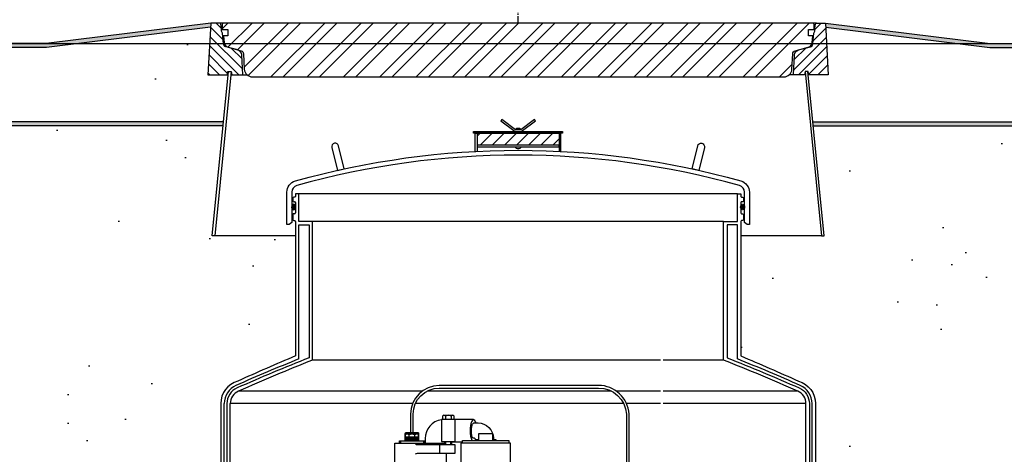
# Model space of a CAD drawing. Extents: x 1081 to 2220, y 0 to 2796.
# Tile 86 of 161: x 1739 to 1811, y 954 to 986. Entities that reach past the tile are written whole.
import ezdxf

# ---------------------------------------------------------------- set-up
doc = ezdxf.new("R2010")
doc.units = 0
doc.header["$MEASUREMENT"] = 0
doc.header["$PDSIZE"] = 1
doc.linetypes.add('CENTER1', pattern=[0.6625, 0.5, -0.075, 0.0125, -0.075])
doc.layers.get('DEFPOINTS').update_dxf_attribs({"linetype": 'CONTINUOUS'})
for name, color, linetype in [('CENTERLINE', 3, 'CENTER1'), ('CONCRETE-HATCH', 2, 'CONTINUOUS'), ('DIM', 3, 'CONTINUOUS'), ('FREEZE-LINES', 8, 'CONTINUOUS'), ('FRP-SUMP', 2, 'CONTINUOUS'), ('PEAGRAVEL-HATCH', 3, 'CONTINUOUS'), ('PROBE', 2, 'CONTINUOUS'), ('SUB-PUMP', 4, 'CONTINUOUS'), ('TANK-MANHOLE-40', 2, 'CONTINUOUS'), ('TANK-MANHOLE-COVER-40', 2, 'CONTINUOUS'), ('TANK-MANHOLE-COVER-HATCH-40', 252, 'CONTINUOUS'), ('TANK-MANHOLE-HATCH-40', 7, 'CONTINUOUS'), ('TANK-SLAB', 6, 'CONTINUOUS')]:
    doc.layers.add(name, color=color, linetype=linetype)
doc.styles.add('SIMPLEX', font='simplex')
doc.dimstyles.new('DIM64', dxfattribs={"dimscale": 64, "dimtxt": 0.09375, "dimasz": 0.09375, "dimexe": 0.0625, "dimexo": 0.0625, "dimgap": 0.046875, "dimtad": 1, "dimdec": 4, "dimzin": 3, "dimdsep": 46, "dimlunit": 4, "dimtxsty": 'SIMPLEX', "dimcen": 0, "dimclrd": 256, "dimclre": 256, "dimclrt": 256, "dimadec": 0, "dimazin": 0, "dimtfac": 1, "dimtdec": 4, "dimtmove": 0, "dimatfit": 3, "dimfxl": 1, "dimfrac": 2, "dimtolj": 1, "dimtzin": 0, "dimarcsym": 0})

# ---------------------------------------------------------------- blocks, each defined once
blk = doc.blocks.new('*D55')
at = {"layer": 'DEFPOINTS', "color": 0, "transparency": 16777216}
for p in [(1389.622, 978.296), (1911.122, 974.015), (1911.122, 700.523)]:
    blk.add_point(p, dxfattribs=at)
at = {"layer": 'DIM', "lineweight": -2, "transparency": 16777216}
for p, q in [((1389.622, 974.296), (1389.622, 696.523)), ((1911.122, 970.015), (1911.122, 696.523)), ((1395.622, 700.523), (1905.122, 700.523))]:
    blk.add_line(p, q, dxfattribs=at)
at = {"layer": 'DIM', "transparency": 16777216}
for points in [[(1395.622, 701.523), (1395.622, 699.523), (1389.622, 700.523)], [(1905.122, 701.523), (1905.122, 699.523), (1911.122, 700.523)]]:
    blk.add_solid(points, dxfattribs=at)
at = {"layer": 'DIM', "transparency": 16777216, "insert": (1650.372, 708.095), "char_height": 6, "attachment_point": 5, "style": 'SIMPLEX'}
blk.add_mtext('\\A1;43\'-5 1/2" (F.V. TANK SLAB)', dxfattribs=at)

msp = doc.modelspace()

# ---------------------------------------------------------------- hatches: boundary and pattern name
at = {"layer": 'CONCRETE-HATCH'}
h = msp.add_hatch(dxfattribs=at)
h.set_pattern_fill('AR-CONC', color=256, scale=2.67, style=0)
h.set_pattern_definition([(50, (1601.823, 981.226), (19.1508, -1.6755), [2.0025, -22.0275]), (355, (1601.823, 981.226), (-3.7047, 20.0835), [1.602, -17.622]), (100.451, (1603.419, 981.087), (15.4462, 18.408), [1.7019, -18.7205]), (46.184, (1601.823, 986.566), (28.4953, -4.4194), [3.0037, -33.0412]), (96.636, (1604.198, 986.198), (24.9555, 26.009), [2.553, -28.0807]), (351.184, (1601.823, 986.566), (24.9555, 26.009), [2.403, -26.433]), (21, (1604.493, 985.231), (15.9374, -10.75), [2.0025, -22.0275]), (326, (1604.493, 985.231), (6.4965, 19.3615), [1.602, -17.622]), (71.451, (1605.821, 984.335), (22.434, 8.6116), [1.7019, -18.7205]), (37.5, (1601.823, 981.226), (0.32467, 8.88827), [0, -17.4084, 0, -17.889, 0, -17.68875]), (7.5, (1601.823, 981.226), (7.02396, 10.5308), [0, -10.1994, 0, -17.0079, 0, -6.74175]), (327.5, (1595.869, 981.226), (14.25306, -0.6022), [0, -6.675, 0, -20.826, 0, -27.6345]), (317.5, (1593.199, 981.226), (15.5711, 2.6728), [0, -8.6775, 0, -13.8306, 0, -19.6245])])
h.paths.add_polyline_path([(1641.47273, 983.81492), (1641.47688, 983.88971, -1.63661866), (1641.75282, 984.02672, 0.6305394), (1641.97345, 984.07554), (1642.12737, 984.73926), (1650.17374, 983.73346), (1741.44124, 983.73346), (1753.40878, 985.22941), (1753.22566, 981.73519), (1754.69967, 981.73519), (1754.35899, 978.29596), (1641.47273, 978.29596)])
at = {"layer": 'FRP-SUMP'}
h = msp.add_hatch(dxfattribs=at)
h.set_pattern_fill('ANSI31', scale=5, style=0)
h.set_pattern_definition([(45, (1520.8928, 935.6411), (-0.4419417, 0.4419417), [])])
h.paths.add_polyline_path([(1772.86468, 977.47111), (1778.86468, 977.47111), (1778.86468, 976.59611), (1772.86468, 976.59611)])
h = msp.add_hatch(color=256, dxfattribs=at)
edge = h.paths.add_edge_path()
edge.add_ellipse((1759.47834, 972.07723), major_axis=(0, 0.2), ratio=0.72085956, start_angle=-71.0318319, end_angle=77.3217889, ccw=False)
edge.add_line((1759.61468, 972.14223), (1759.61468, 972.01222))
edge.add_ellipse((1759.47834, 972.07723), major_axis=(0, 0.2), ratio=0.72085956, start_angle=102.6782111, end_angle=251.0318319, ccw=False)
edge.add_line((1759.33768, 972.03333), (1759.33768, 972.12112))
h = msp.add_hatch(color=256, dxfattribs=at)
edge = h.paths.add_edge_path()
edge.add_ellipse((1792.25102, 972.07723), major_axis=(0, 0.2), ratio=0.72085956, start_angle=282.6782111, end_angle=431.0318319)
edge.add_line((1792.11468, 972.14223), (1792.11468, 972.01222))
edge.add_ellipse((1792.25102, 972.07723), major_axis=(0, 0.2), ratio=0.72085956, start_angle=108.9681681, end_angle=257.3217889)
edge.add_line((1792.39168, 972.03333), (1792.39168, 972.12112))
at = {"layer": 'PEAGRAVEL-HATCH'}
h = msp.add_hatch(dxfattribs=at)
h.set_pattern_fill('AR-SAND', color=256, scale=7.5, style=0)
h.set_pattern_definition([(37.5, (1541.129, 931.786), (-0.47245, 14.4512), [0, -11.4, 0, -12.75, 0, -12.1875]), (7.5, (1541.13, 931.786), (13.2733, 21.1661), [0, -6.15, 0, -10.275, 0, -3.9375]), (327.5, (1531.904, 931.786), (23.35606, 0.04244), [0, -3.75, 0, -13.5, 0, -17.625]), (317.5, (1531.904, 931.786), (22.546, 6.5826), [0, -1.875, 0, -8.85, 0, -10.125])])
edge = h.paths.add_edge_path()
edge.add_line((1739.50681, 978.01471), (1754.33113, 978.01471))
edge.add_line((1754.33113, 978.01471), (1753.53557, 969.98346))
edge.add_line((1753.53557, 969.98346), (1753.72405, 969.98346))
edge.add_line((1753.72405, 969.98346), (1759.61431, 969.98346))
edge.add_line((1759.61431, 969.98346), (1759.61121, 961.19658))
edge.add_arc((1813.52827, 832.27575), 139.74129, 472.6955788, 474.5798006)
edge.add_arc((1755.85756, 957.71641), 1.7, 465.5631391, 540)
edge.add_line((1754.15756, 957.71641), (1754.15756, 945.77096))
edge.add_line((1754.15756, 945.77096), (1753.27411, 945.77096))
edge.add_line((1753.27411, 945.77096), (1753.03758, 945.77096))
edge.add_line((1753.03758, 945.77096), (1753.77411, 944.45572))
edge.add_line((1753.77411, 944.45572), (1753.77411, 944.05737))
edge.add_arc((1754.02411, 944.05737), 0.25, 540, 630)
edge.add_line((1754.02411, 943.80737), (1754.15756, 943.80737))
edge.add_line((1754.15756, 943.80737), (1754.15756, 942.27096))
edge.add_arc((1753.90756, 942.27096), 0.25, 270, 360, ccw=False)
edge.add_line((1753.90756, 942.02096), (1753.90756, 939.0151))
edge.add_line((1753.90756, 939.0151), (1753.28881, 939.0151))
edge.add_line((1753.28881, 939.0151), (1753.28881, 938.11792))
edge.add_line((1753.28881, 938.11792), (1753.16506, 938.11792))
edge.add_line((1753.16506, 938.11792), (1753.16506, 937.70503))
edge.add_line((1753.16506, 937.70503), (1752.65442, 937.66932))
edge.add_line((1752.65442, 937.66932), (1752.65442, 937.60745))
edge.add_line((1752.65442, 937.60745), (1752.59254, 937.60745))
edge.add_line((1752.59254, 937.60745), (1752.59254, 937.14713))
edge.add_line((1752.59254, 937.14713), (1752.09754, 937.14713))
edge.add_line((1752.09754, 937.14713), (1752.09754, 937.60745))
edge.add_line((1752.09754, 937.60745), (1752.03567, 937.60745))
edge.add_line((1752.03567, 937.60745), (1752.03567, 937.66932))
edge.add_line((1752.03567, 937.66932), (1751.91192, 937.66932))
edge.add_line((1751.91192, 937.66932), (1751.91192, 937.14713))
edge.add_line((1751.91192, 937.14713), (1740.48085, 937.14713))
edge.add_ellipse((1740.5212, 936.95963), major_axis=(0, 0.1875), ratio=0.47920074, start_angle=0, end_angle=180)
edge.add_ellipse((1740.5212, 936.58463), major_axis=(0, -0.1875), ratio=0.47920074, start_angle=180, end_angle=360)
edge.add_line((1740.5212, 936.39713), (1751.91192, 936.39713))
edge.add_line((1751.91192, 936.39713), (1751.91192, 935.87495))
edge.add_line((1751.91192, 935.87495), (1752.03567, 935.87495))
edge.add_line((1752.03567, 935.87495), (1752.03567, 935.93682))
edge.add_line((1752.03567, 935.93682), (1752.09754, 935.93682))
edge.add_line((1752.09754, 935.93682), (1752.09754, 935.92098))
edge.add_line((1752.09754, 935.92098), (1752.65442, 935.92098))
edge.add_line((1752.65442, 935.92098), (1752.65442, 935.87495))
edge.add_line((1752.65442, 935.87495), (1753.16506, 935.83924))
edge.add_line((1753.16506, 935.83924), (1753.16506, 935.42635))
edge.add_line((1753.16506, 935.42635), (1753.28881, 935.42635))
edge.add_line((1753.28881, 935.42635), (1753.28881, 934.52917))
edge.add_line((1753.28881, 934.52917), (1753.90756, 934.52917))
edge.add_line((1753.90756, 934.52917), (1753.90756, 933.52917))
edge.add_line((1753.90756, 933.52917), (1753.28881, 933.52917))
edge.add_line((1753.28881, 933.52917), (1753.28881, 932.63198))
edge.add_line((1753.28881, 932.63198), (1753.16506, 932.63198))
edge.add_line((1753.16506, 932.63198), (1753.16506, 932.21909))
edge.add_line((1753.16506, 932.21909), (1752.65442, 932.18339))
edge.add_line((1752.65442, 932.18339), (1752.65442, 932.12151))
edge.add_line((1752.65442, 932.12151), (1752.59254, 932.12151))
edge.add_line((1752.59254, 932.12151), (1752.59254, 931.7862))
edge.add_line((1752.59254, 931.7862), (1752.09754, 931.7862))
edge.add_line((1752.09754, 931.7862), (1752.09754, 932.12151))
edge.add_line((1752.09754, 932.12151), (1752.03567, 932.12151))
edge.add_line((1752.03567, 932.12151), (1752.03567, 932.18339))
edge.add_line((1752.03567, 932.18339), (1751.91192, 932.18339))
edge.add_line((1751.91192, 932.18339), (1751.91192, 931.7862))
edge.add_line((1751.91192, 931.7862), (1739.50681, 931.7862))
edge.add_line((1739.50681, 931.7862), (1739.50681, 978.01471))
h.paths.add_polyline_path([(1752.11304, 937.88243, -0.57507133), (1752.09151, 937.86845, 0.53001081), (1752.04804, 937.83954), (1752.04804, 937.62329), (1752.64204, 937.62329), (1752.64204, 937.87079), (1752.59155, 937.87079, -0.35188447), (1752.57705, 937.88243, 0.80321759)], flags=16)
h.paths.add_polyline_path([(1752.448, 937.83119, 1), (1752.24208, 937.83119, 1)], flags=0)
h.paths.add_polyline_path([(1752.11304, 932.3965, -0.57507133), (1752.09151, 932.38251, 0.53001081), (1752.04804, 932.3536), (1752.04804, 932.13735), (1752.64204, 932.13735), (1752.64204, 932.38485), (1752.59155, 932.38485, -0.35188447), (1752.57705, 932.3965, 0.80321759)], flags=16)
h.paths.add_polyline_path([(1752.448, 932.34525, 1), (1752.24208, 932.34525, 1)], flags=0)
h = msp.add_hatch(dxfattribs=at)
h.set_pattern_fill('AR-SAND', color=256, scale=7.5, style=0)
h.set_pattern_definition([(37.5, (1491.872, 965.88), (-0.47245, 14.4512), [0, -11.4, 0, -12.75, 0, -12.1875]), (7.5, (1491.872, 965.88), (13.2733, 21.1661), [0, -6.15, 0, -10.275, 0, -3.9375]), (327.5, (1482.647, 965.88), (23.35606, 0.04244), [0, -3.75, 0, -13.5, 0, -17.625]), (317.5, (1482.647, 965.88), (22.546, 6.5826), [0, -1.875, 0, -8.85, 0, -10.125])])
h.paths.add_polyline_path([(1797.39823, 978.01471), (1808.87181, 978.01471), (1808.87181, 965.88012), (1792.1165, 965.88012), (1792.11505, 969.98346), (1798.0053, 969.98346), (1798.19379, 969.98346)])
h = msp.add_hatch(dxfattribs=at)
h.set_pattern_fill('AR-SAND', color=256, scale=7.5, style=0)
h.set_pattern_definition([(37.5, (1433.937, 965.88), (-0.47245, 14.45118), [0, -11.4, 0, -12.75, 0, -12.1875]), (7.5, (1433.937, 965.88), (13.2733, 21.1661), [0, -6.15, 0, -10.275, 0, -3.9375]), (327.5, (1424.712, 965.88), (23.35606, 0.04244), [0, -3.75, 0, -13.5, 0, -17.625]), (317.5, (1424.712, 965.88), (22.54595, 6.5826), [0, -1.875, 0, -8.85, 0, -10.125])])
h.paths.add_polyline_path([(1808.87181, 978.01471), (1866.80636, 978.01471), (1866.80636, 965.88012), (1808.87181, 965.88012)])
h = msp.add_hatch(dxfattribs=at)
h.set_pattern_fill('AR-SAND', color=256, scale=7.5, style=0)
h.set_pattern_definition([(37.5, (1546.572, 915.523), (-0.47245, 14.4512), [0, -11.4, 0, -12.75, 0, -12.1875]), (7.5, (1546.572, 915.523), (13.2733, 21.1661), [0, -6.15, 0, -10.275, 0, -3.9375]), (327.5, (1537.347, 915.523), (23.35606, 0.04244), [0, -3.75, 0, -13.5, 0, -17.625]), (317.5, (1537.347, 915.523), (22.546, 6.5826), [0, -1.875, 0, -8.85, 0, -10.125])])
h.paths.add_polyline_path([(1634.37181, 934.42991, 0.33231803), (1637.23778, 938.26579), (1637.23778, 964.56577), (1637.51558, 964.56577), (1637.51558, 968.34367), (1637.23778, 968.34367), (1637.23778, 973.7036), (1638.73815, 973.7036), (1638.73815, 972.79812), (1638.46035, 972.79812), (1638.46035, 969.02023), (1638.73815, 969.02023), (1638.73815, 934.7862, 0.41421356), (1642.73815, 930.7862), (1751.91192, 930.7862), (1751.91192, 930.38901), (1752.09754, 930.38901), (1752.09754, 930.43504), (1752.65442, 930.43504), (1752.65442, 930.38901), (1753.16506, 930.3533), (1753.16506, 929.94042), (1753.28881, 929.04323), (1753.90756, 929.04323), (1753.90756, 923.02328, -0.41421356), (1754.15756, 922.77328), (1754.15756, 921.77328), (1753.28835, 921.77328), (1753.05183, 921.77328), (1753.78836, 920.45804), (1753.78836, 920.05969, 0.41421356), (1754.03836, 919.80969), (1754.17181, 919.80969), (1754.17181, 915.52328), (1746.37181, 915.52328), (1745.37181, 917.52328), (1740.37181, 917.52328), (1739.37181, 915.52328), (1729.87181, 915.52328), (1728.87181, 917.52328), (1723.87181, 917.52328), (1722.87181, 915.52328), (1713.37181, 915.52328), (1712.37181, 917.52328), (1707.37181, 917.52328), (1706.37181, 915.52328), (1696.87181, 915.52328), (1695.87181, 917.52328), (1690.87181, 917.52328), (1689.87181, 915.52328), (1680.37181, 915.52328), (1679.37181, 917.52328), (1674.37181, 917.52328), (1673.37181, 915.52328), (1663.87181, 915.52328), (1662.87181, 917.52328), (1657.87181, 917.52328), (1656.87181, 915.52328), (1643.87181, 915.52328), (1642.87181, 917.52328), (1637.87181, 917.52328), (1636.87181, 915.52328), (1635.27101, 915.52328), (1635.27101, 915.87408, -0.41421356), (1634.62181, 916.52328), (1634.37181, 916.52328)])
h = msp.add_hatch(dxfattribs=at)
h.set_pattern_fill('AR-SAND', color=256, scale=7.5, style=0)
h.set_pattern_definition([(37.5, (1491.872, 945.771), (-0.47245, 14.4512), [0, -11.4, 0, -12.75, 0, -12.1875]), (7.5, (1491.872, 945.77), (13.2733, 21.1661), [0, -6.15, 0, -10.275, 0, -3.9375]), (327.5, (1482.647, 945.771), (23.35606, 0.04244), [0, -3.75, 0, -13.5, 0, -17.625]), (317.5, (1482.647, 945.77), (22.546, 6.5826), [0, -1.875, 0, -8.85, 0, -10.125])])
h.paths.add_polyline_path([(1792.11815, 961.19658), (1792.1165, 965.88012), (1808.87181, 965.88012), (1808.87181, 945.77096), (1797.5718, 945.77096), (1797.5718, 957.71641, 0.33671624), (1796.32791, 959.35408, 0.00822165)])
h = msp.add_hatch(dxfattribs=at)
h.set_pattern_fill('AR-SAND', color=256, scale=7.5, style=0)
h.set_pattern_definition([(37.5, (1423.872, 917.523), (-0.47245, 14.45118), [0, -11.4, 0, -12.75, 0, -12.1875]), (7.5, (1423.872, 917.523), (13.2733, 21.1661), [0, -6.15, 0, -10.275, 0, -3.9375]), (327.5, (1414.647, 917.523), (23.35606, 0.04244), [0, -3.75, 0, -13.5, 0, -17.625]), (317.5, (1414.647, 917.523), (22.54595, 6.5826), [0, -1.875, 0, -8.85, 0, -10.125])])
edge = h.paths.add_edge_path()
edge.add_line((1808.87181, 965.88012), (1866.80636, 965.88012))
edge.add_line((1866.80636, 965.88012), (1866.80636, 946.07721))
edge.add_line((1866.80636, 946.07721), (1876.87181, 946.07721))
edge.add_line((1876.87181, 946.07721), (1876.87181, 917.52328))
edge.add_line((1876.87181, 917.52328), (1808.87181, 917.52328))
edge.add_line((1808.87181, 917.52328), (1808.87181, 927.5962))
edge.add_line((1808.87181, 927.5962), (1811.2632, 927.5962))
edge.add_ellipse((1811.20816, 928.1912), major_axis=(0, -0.595), ratio=0.47920074, start_angle=0, end_angle=180)
edge.add_ellipse((1811.20816, 929.3812), major_axis=(0, -0.595), ratio=0.47920074, start_angle=360, end_angle=540, ccw=False)
edge.add_ellipse((1811.20816, 929.3812), major_axis=(0, -0.595), ratio=0.47920074, start_angle=180, end_angle=360, ccw=False)
edge.add_line((1811.20816, 929.9762), (1808.87181, 929.9762))
edge.add_line((1808.87181, 929.9762), (1808.87181, 934.26579))
edge.add_line((1808.87181, 934.26579), (1811.20816, 934.26579))
edge.add_ellipse((1811.20816, 934.51579), major_axis=(0, -0.25), ratio=0.47920074, start_angle=0, end_angle=180)
edge.add_ellipse((1811.20816, 935.01579), major_axis=(0, 0.25), ratio=0.47920074, start_angle=180, end_angle=360)
edge.add_line((1811.20816, 935.26579), (1808.87181, 935.26579))
edge.add_line((1808.87181, 935.26579), (1808.87181, 965.88012))
at = {"layer": 'TANK-MANHOLE-COVER-HATCH-40'}
h = msp.add_hatch(dxfattribs=at)
h.set_pattern_fill('ANSI32', color=256, scale=5, style=0)
h.set_pattern_definition([(45, (1503.2648, 981.5875), (-1.325825, 1.325825), []), (45, (1504.1487, 981.5875), (-1.325825, 1.325825), [])])
edge = h.paths.add_edge_path()
edge.add_line((1756.46941, 981.58755), (1795.25995, 981.58755))
edge.add_arc((1795.25995, 982.1781), 0.59055, 270, 357.0001562)
edge.add_line((1795.84969, 982.14719), (1795.90887, 983.27639))
edge.add_arc((1796.14476, 983.26403), 0.23622, 465, 537.0001562, ccw=False)
edge.add_line((1796.08362, 983.4922), (1797.03624, 983.74746))
edge.add_arc((1796.93434, 984.12774), 0.3937, 285, 353.6889707)
edge.add_line((1797.32566, 984.08446), (1797.38043, 984.57967))
edge.add_line((1797.38043, 984.57967), (1797.06547, 984.57967))
edge.add_line((1797.06547, 984.57967), (1797.06547, 985.05211))
edge.add_line((1797.06547, 985.05211), (1797.47885, 985.05211))
edge.add_line((1797.47885, 985.05211), (1797.47885, 985.42613))
edge.add_line((1797.47885, 985.42613), (1797.42771, 985.51471))
edge.add_line((1797.42771, 985.51471), (1754.30165, 985.51471))
edge.add_line((1754.30165, 985.51471), (1754.25051, 985.42613))
edge.add_line((1754.25051, 985.42613), (1754.25051, 985.05211))
edge.add_line((1754.25051, 985.05211), (1754.66389, 985.05211))
edge.add_line((1754.66389, 985.05211), (1754.66389, 984.57967))
edge.add_line((1754.66389, 984.57967), (1754.34893, 984.57967))
edge.add_line((1754.34893, 984.57967), (1754.4037, 984.08446))
edge.add_arc((1754.79501, 984.12774), 0.3937, 186.3110293, 255)
edge.add_line((1754.69312, 983.74746), (1755.64573, 983.4922))
edge.add_arc((1755.5846, 983.26403), 0.23622, 362.9998438, 435, ccw=False)
edge.add_line((1755.82049, 983.27639), (1755.87967, 982.14719))
edge.add_arc((1756.46941, 982.1781), 0.59055, 182.9998438, 270)
at = {"layer": 'TANK-MANHOLE-HATCH-40', "linetype": 'Continuous'}
h = msp.add_hatch(dxfattribs=at)
h.set_pattern_fill('LINE', color=256, scale=4, angle=135, style=0)
h.paths.add_polyline_path([(1753.42373, 985.51471), (1754.07912, 985.51471, -0.36397023), (1754.15666, 985.44965), (1754.21114, 985.1407), (1754.21114, 984.92275), (1754.28988, 984.78637), (1754.35947, 983.99092, 0.31529879), (1754.53365, 983.78333), (1755.39978, 983.55126, -0.3249197), (1755.69104, 983.19157), (1755.76737, 981.73519), (1754.96145, 981.73519), (1754.9198, 981.97141), (1754.70744, 981.97141), (1754.68358, 981.97141), (1754.64192, 981.73519), (1753.22566, 981.73519)])
h = msp.add_hatch(dxfattribs=at)
h.set_pattern_fill('LINE', color=256, scale=4, angle=45, style=0)
h.paths.add_polyline_path([(1798.30562, 985.51471), (1797.65024, 985.51471, 0.36397023), (1797.5727, 985.44965), (1797.51822, 985.1407), (1797.51822, 984.92275), (1797.43948, 984.78637), (1797.36989, 983.99092, -0.31529879), (1797.19571, 983.78333), (1796.32958, 983.55126, 0.3249197), (1796.03832, 983.19157), (1795.96199, 981.73519), (1796.76791, 981.73519), (1796.80956, 981.97141), (1797.02191, 981.97141), (1797.04578, 981.97141), (1797.08744, 981.73519), (1798.5037, 981.73519)])
at = {"layer": 'TANK-SLAB'}
for points in [[(1642.12737, 984.73926), (1642.19125, 985.01471), (1650.19125, 984.01471), (1741.42373, 984.01471), (1753.42373, 985.51471), (1753.40878, 985.22941), (1741.44124, 983.73346), (1650.17374, 983.73346)], [(1911.12181, 983.73346), (1911.12181, 984.01471), (1901.53811, 984.01471), (1810.30562, 984.01471), (1798.30562, 985.51471), (1798.32058, 985.22941), (1810.28811, 983.73346), (1901.55562, 983.73346)], [(1641.47273, 978.29596), (1754.35899, 978.29596), (1754.33113, 978.01471), (1641.47273, 978.01471)], [(1797.37037, 978.29596), (1911.12099, 978.29596), (1911.12099, 978.01471), (1797.39823, 978.01471)]]:
    msp.add_hatch(color=256, dxfattribs=at).paths.add_polyline_path(points)

# ---------------------------------------------------------------- linework, layer by layer
at = {"layer": 'CENTERLINE'}
msp.add_line((1775.86468, 985.51471), (1775.86468, 1029.15474), dxfattribs=at)
at = {"layer": 'FREEZE-LINES', "linetype": 'Continuous'}
msp.add_line((1080.74363, 984.01471), (2124.74363, 984.01471), dxfattribs=at)
at = {"layer": 'FRP-SUMP'}
for p, q in [((1774.67718, 978.47111), (1774.67718, 978.47111)), ((1772.73968, 977.47111), (1778.98968, 977.47111)), ((1759.42468, 972.73473), (1759.42468, 972.52911)), ((1759.55468, 972.79473), (1759.48468, 972.79473)), ((1759.48718, 972.46661), (1759.54968, 972.46661)), ((1759.86468, 973.03161), (1759.61468, 973.03161)), ((1759.61468, 973.03161), (1759.61468, 972.85473)), ((1759.61468, 972.40411), (1759.61468, 971.65411)), ((1759.86468, 971.03161), (1759.86468, 973.03161)), ((1759.42468, 971.52911), (1759.42468, 971.15411)), ((1759.54968, 971.59161), (1759.48718, 971.59161)), ((1759.48718, 971.09161), (1759.55468, 971.09161)), ((1759.61468, 971.03161), (1759.61121, 961.19658)), ((1760.86468, 971.03161), (1759.86468, 971.03161)), ((1760.86468, 960.8911), (1760.86468, 971.03161)), ((1759.86468, 960.97863), (1759.86468, 970.78161)), ((1759.86468, 970.78161), (1760.61468, 970.78161)), ((1760.61468, 970.78161), (1760.61468, 961.06138)), ((1754.15756, 957.71641), (1754.15756, 944.02096)), ((1754.40756, 944.02096), (1754.40756, 957.71641)), ((1754.60756, 957.71641), (1754.60756, 944.02096)), ((1754.85756, 944.02096), (1754.85756, 957.71641))]:
    msp.add_line(p, q, dxfattribs=at)
at = {"layer": 'FRP-SUMP', "color": 7, "linetype": 'Continuous'}
for p, q in [((1791.86468, 973.03161), (1759.86468, 973.03161)), ((1790.86468, 971.03161), (1760.86468, 971.03161)), ((1786.26121, 960.8911), (1760.86468, 960.8911)), ((1790.86468, 960.8911), (1786.44871, 960.8911)), ((1768.86621, 958.63072), (1755.45256, 958.63072)), ((1782.66941, 958.63072), (1769.21657, 958.63072)), ((1786.26121, 958.63072), (1783.02956, 958.63072)), ((1796.2768, 958.63072), (1786.44871, 958.63072)), ((1768.16417, 957.71641), (1754.85756, 957.71641)), ((1783.56762, 957.71641), (1768.36731, 957.71641)), ((1786.26121, 957.71641), (1783.77412, 957.71641)), ((1796.8718, 957.71641), (1786.44871, 957.71641))]:
    msp.add_line(p, q, dxfattribs=at)
at = {"layer": 'FRP-SUMP'}
for points in [[(1776.08453, 977.59611), (1777.12383, 978.37558), (1777.05218, 978.47111), (1777.05218, 978.47111), (1776.05218, 977.72111), (1775.67718, 977.72111), (1774.67718, 978.47111), (1774.60553, 978.37558), (1775.64482, 977.59611)], [(1779.11468, 977.47111), (1772.61468, 977.47111), (1772.61468, 977.59611), (1779.11468, 977.59611)], [(1775.73968, 977.72111), (1775.73968, 977.84611), (1775.98968, 977.84611), (1775.98968, 977.72111)], [(1772.86468, 976.47111), (1778.86468, 976.47111), (1778.86468, 976.59611), (1772.86468, 976.59611)]]:
    msp.add_lwpolyline(points, close=True, dxfattribs=at)
for points in [[(1772.73968, 976.1399), (1772.73968, 977.47111), (1772.86468, 977.47111), (1772.86468, 976.14627)], [(1778.98968, 976.1399), (1778.98968, 977.47111), (1778.86468, 977.47111), (1778.86468, 976.14627)]]:
    msp.add_lwpolyline(points, dxfattribs=at)
for points in [[(1762.67252, 974.75696), (1763.16088, 974.86459), (1762.7568, 976.5524, 0.41421356), (1762.45549, 976.73738), (1762.45549, 976.73738, 0.41421356), (1762.27052, 976.43608)], [(1789.05684, 974.75696), (1788.56848, 974.86459), (1788.97256, 976.5524, -0.41421356), (1789.27386, 976.73738), (1789.27386, 976.73738, -0.41421356), (1789.45884, 976.43608)], [(1759.70258, 973.64616, 0.33616492), (1759.33768, 973.16476), (1759.33768, 970.95111), (1759.14617, 970.79041), (1758.98755, 970.79041), (1758.98768, 970.95111), (1758.98768, 973.16476, -0.33616492), (1759.608, 973.98315, -0.13766443), (1792.12136, 973.98315, -0.33616492), (1792.74168, 973.16476), (1792.74168, 970.95111), (1792.74181, 970.79041), (1792.58319, 970.79041), (1792.39168, 970.95111), (1792.39168, 973.16476, 0.33616492), (1792.02678, 973.64616, 0.13766443)]]:
    msp.add_lwpolyline(points, format="xyb", close=True, dxfattribs=at)
for points in [[(1796.8718, 944.02096), (1796.8718, 957.71641, 0.29672907), (1796.2768, 958.63072, 0.01067744), (1790.86468, 960.8911), (1790.86468, 971.03161), (1791.86468, 971.03161), (1791.86468, 973.03161), (1792.11468, 973.03161), (1792.11468, 972.85473, 0.41421356), (1792.17468, 972.79473), (1792.24468, 972.79473, -0.41421356), (1792.30468, 972.73473), (1792.30468, 972.52911, -0.41421356), (1792.24218, 972.46661), (1792.17968, 972.46661, 0.38676832), (1792.11468, 972.40411), (1792.11468, 971.65411, 0.38676832), (1792.17968, 971.59161), (1792.24218, 971.59161, -0.41421356), (1792.30468, 971.52911), (1792.30468, 971.15411, -0.41421356), (1792.24218, 971.09161), (1792.17468, 971.09161, 0.41421356), (1792.11468, 971.03161), (1792.11815, 961.19658, -0.00822165), (1796.32791, 959.35408, -0.33671624), (1797.5718, 957.71641), (1797.5718, 944.02096)], [(1797.3218, 944.02096), (1797.3218, 957.71641, 0.29672907), (1796.45905, 959.04216, 0.0090466), (1791.86468, 960.97863), (1791.86468, 970.78161), (1791.11468, 970.78161), (1791.11468, 961.06138, -0.01036772), (1796.37805, 958.8593, -0.29672907), (1797.1218, 957.71641), (1797.1218, 944.02096)]]:
    msp.add_lwpolyline(points, format="xyb", dxfattribs=at)
for centre, radius, start, end in [((1775.86468, 976.65861), 0.3125, 216.8698976, 323.1301024), ((1759.48468, 972.73473), 0.06, 90, 180), ((1759.48718, 972.52911), 0.0625, 180, 270), ((1759.54782, 972.39963), 0.06701, 3.8335197, 88.4130857), ((1759.55468, 972.85473), 0.06, 270, 0), ((1759.54782, 971.65859), 0.06701, 271.5869143, 356.1664803), ((1759.48718, 971.52911), 0.0625, 90, 180), ((1759.48718, 971.15411), 0.0625, 180, 270), ((1759.55468, 971.03161), 0.06, 360, 90), ((1811.07673, 833.05667), 137.79224, 111.8181138, 113.8913857), ((1811.07673, 833.05667), 137.59224, 111.5153636, 113.8913857), ((1813.52827, 832.27575), 139.74129, 112.6955788, 114.5798006), ((1811.07673, 833.05667), 137.34224, 111.4443902, 113.8913857), ((1755.85756, 957.71641), 1.7, 105.5631391, 180), ((1755.85756, 957.71641), 1.45, 113.8913857, 180), ((1755.85756, 957.71641), 1.25, 113.8913857, 180), ((1755.85756, 957.71641), 1, 113.8913857, 180)]:
    msp.add_arc(centre, radius, start, end, dxfattribs=at)
at = {"layer": 'FRP-SUMP', "extrusion": (0, 0, -1)}
msp.add_ellipse((1759.47834, 972.07723), major_axis=(0, 0.2), ratio=0.72085956, dxfattribs=at)
at = {"layer": 'FRP-SUMP'}
msp.add_ellipse((1792.25102, 972.07723), major_axis=(0, 0.2), ratio=0.72085956, dxfattribs=at)
at = {"layer": 'PROBE', "color": 8}
for p, q in [((1767.61991, 955.2153), (1768.6035, 955.18217)), ((1767.61991, 955.14855), (1768.6035, 955.11542)), ((1768.1117, 955.2612), (1768.6035, 955.24464)), ((1767.61991, 955.08609), (1768.6035, 955.05296)), ((1767.61991, 955.02348), (1768.1117, 955.00691))]:
    msp.add_line(p, q, dxfattribs=at)
at = {"layer": 'PROBE', "color": 7}
for p, q in [((1767.908, 955.28531), (1767.908, 955.47471)), ((1768.31541, 955.28531), (1768.31541, 955.47471))]:
    msp.add_line(p, q, dxfattribs=at)
at = {"layer": 'PROBE'}
msp.add_lwpolyline([(1783.95843, 952.8353), (1783.95843, 956.94771, 0.40047434), (1781.72332, 959.04146), (1770.1117, 959.04146, 0.41421356), (1768.01795, 956.94771), (1768.01795, 955.60582), (1768.20545, 955.60582), (1768.20545, 956.94771, -0.41421356), (1770.1117, 958.85396), (1781.72332, 958.85396, -0.39914995), (1783.77093, 956.94771), (1783.77093, 952.8353)], format="xyb", close=True, dxfattribs=at)
msp.add_lwpolyline([(1767.61991, 955.00691), (1767.61991, 955.54332, -0.41421356), (1767.68241, 955.60582), (1768.541, 955.60582, -0.41421356), (1768.6035, 955.54332), (1768.6035, 955.00691), (1767.61991, 955.00691)], format="xyb", dxfattribs=at)
at = {"layer": 'PROBE', "color": 7}
for points in [[(1767.61991, 955.47471, -0.16735506), (1767.908, 955.47471, -0.11763439), (1768.31541, 955.47471, -0.16298639), (1768.6035, 955.47471)], [(1768.6035, 955.28531, -0.16298639), (1768.31541, 955.28531, -0.11763439), (1767.908, 955.28531, -0.16735506), (1767.61991, 955.28531)]]:
    msp.add_lwpolyline(points, format="xyb", dxfattribs=at)
at = {"layer": 'PROBE'}
msp.add_lwpolyline([(1768.6035, 955.4981), (1767.61991, 955.4981), (1767.61991, 955.2612), (1768.6035, 955.2612)], close=True, dxfattribs=at)
at = {"layer": 'SUB-PUMP', "color": 2, "linetype": 'Continuous'}
for p, q in [((1770.44562, 956.861), (1771.09514, 956.861)), ((1767.2858, 955.00691), (1767.2858, 954.833)), ((1768.95779, 955.00691), (1768.95779, 954.833)), ((1770.58738, 954.703), (1770.58738, 954.959)), ((1770.95338, 954.703), (1770.95338, 954.959))]:
    msp.add_line(p, q, dxfattribs=at)
at = {"layer": 'SUB-PUMP', "color": 3, "linetype": 'Continuous'}
for p, q in [((1770.55387, 956.7986), (1770.55387, 956.549)), ((1770.98689, 956.7986), (1770.98689, 956.549)), ((1770.14665, 954.08301), (1770.14665, 954.703)), ((1770.52038, 954.703), (1770.52038, 954.959)), ((1771.02038, 954.703), (1771.02038, 954.959)), ((1771.02038, 954.929), (1771.80929, 954.929)), ((1772.74679, 955.083), (1772.99679, 955.083)), ((1770.63769, 951.83301), (1770.63769, 954.08301))]:
    msp.add_line(p, q, dxfattribs=at)
for points in [[(1772.60109, 956.549), (1770.27038, 956.549), (1770.27038, 954.959), (1771.27038, 954.959)], [(1771.27038, 954.929), (1771.27038, 956.549)], [(1772.60509, 956.54686), (1772.60014, 956.54774), (1772.54602, 956.51895), (1772.49985, 956.46135), (1772.4639, 956.39026), (1772.43733, 956.3177), (1772.41808, 956.25006), (1772.40414, 956.18961), (1772.39393, 956.13648), (1772.38636, 956.08993), (1772.38065, 956.04901), (1772.37628, 956.01277), (1772.37288, 955.98038), (1772.37022, 955.95114), (1772.36812, 955.92449), (1772.36644, 955.89994), (1772.3651, 955.87711), (1772.36403, 955.85569), (1772.36319, 955.83538), (1772.36254, 955.81596), (1772.36205, 955.79723), (1772.3617, 955.77901), (1772.36149, 955.76112), (1772.3614, 955.74342), (1772.36143, 955.72575), (1772.36158, 955.70798), (1772.36186, 955.68994), (1772.36228, 955.67149), (1772.36284, 955.65244), (1772.36359, 955.6326), (1772.36454, 955.61177), (1772.36573, 955.58968), (1772.36723, 955.56603), (1772.36911, 955.54049), (1772.37147, 955.51261), (1772.37447, 955.48187), (1772.37832, 955.44765), (1772.38331, 955.40918), (1772.38987, 955.36557), (1772.39864, 955.31584), (1772.41055, 955.25911), (1772.42692, 955.19495), (1772.44956, 955.12437), (1772.4806, 955.05141), (1772.49751, 955.0205)], [(1772.59849, 956.54686), (1772.60344, 956.54774), (1772.65756, 956.51895), (1772.70373, 956.46135), (1772.73968, 956.39026), (1772.76625, 956.3177), (1772.77157, 956.299)], [(1772.99679, 955.0205), (1772.99679, 955.5205), (1773.99679, 955.5205), (1773.99679, 955.0205)], [(1766.8718, 951.83301), (1766.8718, 954.833), (1770.52038, 954.833)], [(1767.2108, 954.833), (1767.2108, 955.00691), (1769.03279, 955.00691), (1769.03279, 954.833)], [(1771.80929, 954.833), (1771.80929, 955.0205), (1775.18429, 955.0205), (1775.18429, 954.833)], [(1773.99679, 955.083), (1774.24679, 955.083), (1774.24679, 955.0205)]]:
    msp.add_lwpolyline(points, dxfattribs=at)
for points in [[(1771.20339, 956.549), (1771.20339, 956.7986, 0.57642433), (1770.98689, 956.7986, 0.28821354), (1770.55387, 956.7986, 0.57642486), (1770.33737, 956.7986), (1770.33737, 956.549)], [(1770.27038, 956.53623, 0.37487613), (1769.07769, 955.169), (1769.07769, 954.833)], [(1768.37309, 954.0378, -0.15391481), (1768.51648, 954.08301), (1771.27038, 954.08301), (1771.27038, 954.703), (1768.51648, 954.703, -0.15391517), (1768.37308, 954.74822)]]:
    msp.add_lwpolyline(points, format="xyb", dxfattribs=at)
at = {"layer": 'SUB-PUMP', "color": 2, "linetype": 'Continuous'}
msp.add_lwpolyline([(1772.74679, 955.0205), (1772.74679, 955.08525, 0.41421356), (1772.65304, 955.179), (1772.61425, 955.179), (1772.60452, 955.18008), (1772.56752, 955.20076), (1772.53644, 955.24124), (1772.51261, 955.29089), (1772.49529, 955.34143), (1772.48296, 955.38845), (1772.47418, 955.43044), (1772.4679, 955.46731), (1772.46333, 955.49959), (1772.45997, 955.52796), (1772.45747, 955.55308), (1772.45559, 955.57552), (1772.45417, 955.59576), (1772.4531, 955.61422), (1772.4523, 955.63121), (1772.4517, 955.647), (1772.45127, 955.66183), (1772.45098, 955.67588), (1772.45081, 955.68931), (1772.45074, 955.70226), (1772.45076, 955.71487), (1772.45087, 955.72723), (1772.45106, 955.73947), (1772.45134, 955.75168), (1772.4517, 955.76396), (1772.45215, 955.77643), (1772.4527, 955.78918), (1772.45337, 955.80234), (1772.45417, 955.81604), (1772.45513, 955.83043), (1772.45627, 955.84568), (1772.45765, 955.862), (1772.45931, 955.87963), (1772.46135, 955.89887), (1772.46386, 955.92007), (1772.46702, 955.94367), (1772.47102, 955.97019), (1772.47618, 956.00024), (1772.48296, 956.03448), (1772.49201, 956.07353), (1772.50425, 956.11763), (1772.52091, 956.1661), (1772.54342, 956.21608), (1772.57278, 956.26124), (1772.60846, 956.29164), (1772.63855, 956.299), (1772.93679, 956.299, -0.41421341), (1774.05679, 955.179), (1774.05679, 955.083)], format="xyb", dxfattribs=at)
at = {"layer": 'SUB-PUMP', "linetype": 'Continuous'}
msp.add_lwpolyline([(1771.68429, 954.833), (1771.68429, 946.70801), (1775.30929, 946.70801), (1775.30929, 954.833)], close=True, dxfattribs=at)
at = {"layer": 'TANK-MANHOLE-40', "color": 7}
for p, q in [((1797.65024, 985.51471), (1754.07912, 985.51471)), ((1755.76737, 981.73519), (1756.0788, 981.73519)), ((1795.96199, 981.73519), (1795.65056, 981.73519))]:
    msp.add_line(p, q, dxfattribs=at)
at = {"layer": 'TANK-MANHOLE-40', "color": 7, "linetype": 'Continuous'}
for p, q in [((1759.61431, 969.98346), (1753.72405, 969.98346)), ((1798.0053, 969.98346), (1792.11505, 969.98346))]:
    msp.add_line(p, q, dxfattribs=at)
at = {"layer": 'TANK-MANHOLE-40', "linetype": 'Continuous'}
for points in [[(1754.9198, 981.97141), (1754.96145, 981.73519), (1755.76737, 981.73519), (1755.69104, 983.19157, 0.3249197), (1755.39978, 983.55126), (1754.53365, 983.78333, -0.31529879), (1754.35947, 983.99092), (1754.28988, 984.78637), (1754.21114, 984.92275), (1754.21114, 985.1407), (1754.15666, 985.44965, 0.36397023), (1754.07912, 985.51471), (1753.42373, 985.51471), (1753.22566, 981.73519), (1754.64192, 981.73519), (1754.68358, 981.97141)], [(1796.80956, 981.97141), (1796.76791, 981.73519), (1795.96199, 981.73519), (1796.03832, 983.19157, -0.3249197), (1796.32958, 983.55126), (1797.19571, 983.78333, 0.31529879), (1797.36989, 983.99092), (1797.43948, 984.78637), (1797.51822, 984.92275), (1797.51822, 985.1407), (1797.5727, 985.44965, -0.36397023), (1797.65024, 985.51471), (1798.30562, 985.51471), (1798.5037, 981.73519), (1797.08744, 981.73519), (1797.04578, 981.97141)]]:
    msp.add_lwpolyline(points, format="xyb", close=True, dxfattribs=at)
for points in [[(1754.91155, 981.97141), (1753.72405, 969.98346), (1753.53557, 969.98346), (1754.72307, 981.97141)], [(1796.8178, 981.97141), (1798.0053, 969.98346), (1798.19379, 969.98346), (1797.00629, 981.97141)]]:
    msp.add_lwpolyline(points, close=True, dxfattribs=at)
at = {"layer": 'TANK-MANHOLE-COVER-40', "linetype": 'Continuous'}
msp.add_lwpolyline([(1756.46941, 981.58755), (1795.25995, 981.58755, 0.39896034), (1795.84969, 982.14719), (1795.90887, 983.27639, -0.32492045), (1796.08362, 983.4922), (1797.03624, 983.74746, 0.30902091), (1797.32566, 984.08446), (1797.38043, 984.57967), (1797.06547, 984.57967), (1797.06547, 985.05211), (1797.47885, 985.05211), (1797.47885, 985.42613), (1797.42771, 985.51471), (1754.30165, 985.51471), (1754.25051, 985.42613), (1754.25051, 985.05211), (1754.66389, 985.05211), (1754.66389, 984.57967), (1754.34893, 984.57967), (1754.4037, 984.08446, 0.30902091), (1754.69312, 983.74746), (1755.64573, 983.4922, -0.32492045), (1755.82049, 983.27639), (1755.87967, 982.14719, 0.39896034)], format="xyb", close=True, dxfattribs=at)
at = {"layer": 'TANK-SLAB'}
for p, q in [((1798.30562, 985.51471), (1810.30562, 984.01471)), ((1798.32058, 985.22941), (1810.28811, 983.73346)), ((1810.30562, 984.01471), (1911.12181, 984.01471)), ((1810.28811, 983.73346), (1910.84056, 983.73346)), ((1754.35899, 978.29596), (1641.47273, 978.29596)), ((1797.37037, 978.29596), (1866.80636, 978.29596)), ((1797.37037, 978.29596), (1910.83947, 978.29596)), ((1754.33113, 978.01471), (1641.47273, 978.01471)), ((1797.39823, 978.01471), (1866.80636, 978.01471)), ((1797.39823, 978.01471), (1911.12412, 978.01471))]:
    msp.add_line(p, q, dxfattribs=at)
for points in [[(1753.42373, 985.51471), (1741.42373, 984.01471), (1650.19125, 984.01471), (1642.19125, 985.01471)], [(1753.40878, 985.22941), (1741.44124, 983.73346), (1650.17374, 983.73346), (1642.12737, 984.73926)]]:
    msp.add_lwpolyline(points, dxfattribs=at)

# ---------------------------------------------------------------- dimensions: what is measured, and where the dimension line sits
at = {"layer": 'DIM'}
dim = msp.add_linear_dim(base=(1911.12181, 700.52328), p1=(1389.62181, 978.29596), p2=(1911.12181, 974.01471), angle=0, text='<> (F.V. TANK SLAB)', dimstyle='DIM64', dxfattribs=at)
dim.commit()
dim.dimension.update_dxf_attribs({"geometry": '*D55', "text_midpoint": (1650.37181, 708.09471)})

doc.saveas('drawing.dxf')
